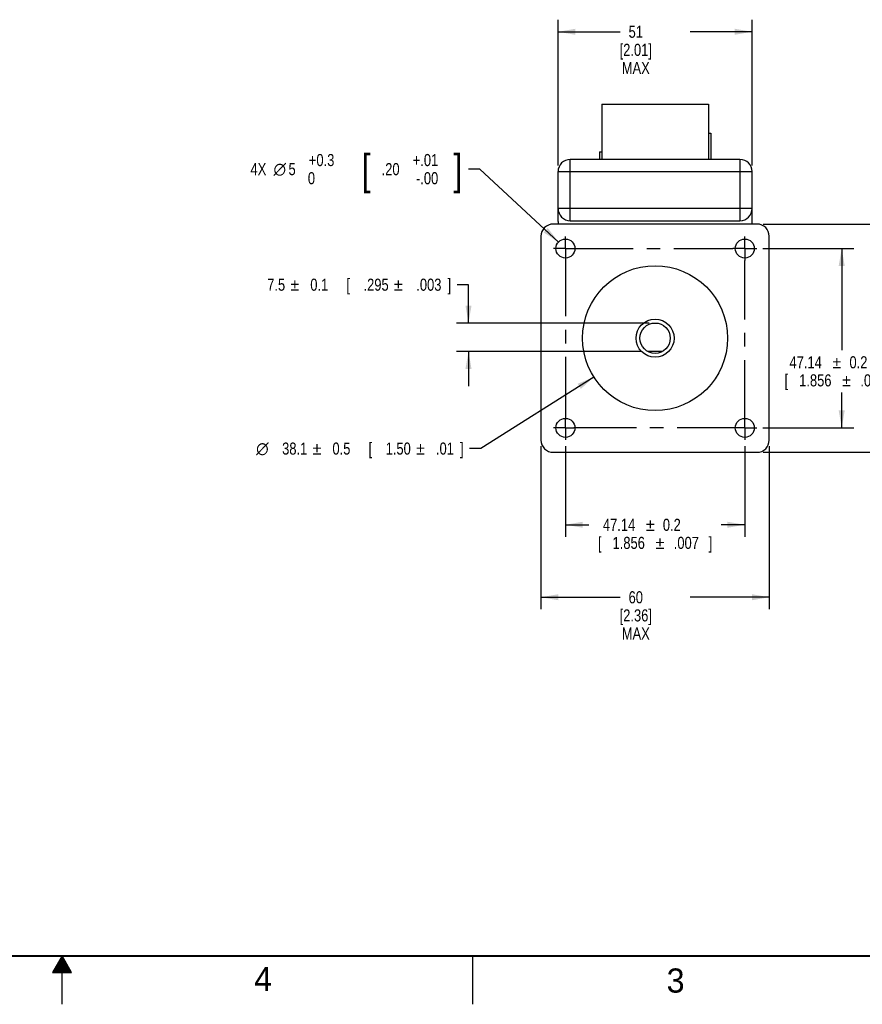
# Model space of a CAD drawing. Header units: inches. Extents: x 0 to 34, y 0 to 22.
# Tile 3 of 13: x 16.6 to 25.3, y 0 to 10.2. Entities that reach past the tile are written whole.
import ezdxf
from ezdxf.enums import TextEntityAlignment as Align

# ---------------------------------------------------------------- set-up
doc = ezdxf.new("R2010")
doc.units = ezdxf.units.IN
doc.header["$LTSCALE"] = 1.87
doc.header["$MEASUREMENT"] = 0
doc.linetypes.add('CENTER', pattern=[0.6, 0.375, -0.075, 0.075, -0.075])
doc.layers.get('0').update_dxf_attribs({"linetype": 'CONTINUOUS'})
doc.layers.add('DEFAULT_1', color=7, linetype='CENTER')
doc.layers.add('DIMENSIONS', color=7, linetype='CONTINUOUS')
doc.styles.get("Standard").update_dxf_attribs({"font": 'txt', "width": 0.8})
doc.styles.add('TEXTSTYLE_1', font='gdt', dxfattribs={"width": 0.8})
doc.styles.add('TEXTSTYLE_2', font='txt')
doc.dimstyles.new('DIMSTYLE_1', dxfattribs={"dimtxt": 0.125, "dimasz": 0.18, "dimexe": 0.125, "dimexo": 0.0625, "dimgap": 0.0625, "dimtad": 0, "dimtih": 1, "dimtoh": 1, "dimdsep": 46, "dimtxsty": 'STANDARD', "dimblk": '_FILLED', "dimblk1": '_FILLED', "dimblk2": '_FILLED', "dimcen": 0.09, "dimadec": 0, "dimazin": 0, "dimtol": 1, "dimtp": 0.2, "dimtm": 0.2, "dimtfac": 1, "dimtofl": 0, "dimtmove": 0, "dimatfit": 3, "dimldrblk": '_FILLED', "dimfxl": 1, "dimtolj": 1, "dimarcsym": 0})
doc.dimstyles.new('DIMSTYLE_2', dxfattribs={"dimtxt": 0.125, "dimasz": 0.18, "dimexe": 0.125, "dimexo": 0.0625, "dimgap": 0.0625, "dimtad": 0, "dimtih": 1, "dimtoh": 1, "dimdec": 1, "dimdsep": 46, "dimtxsty": 'STANDARD', "dimblk": '_FILLED', "dimblk1": '_FILLED', "dimblk2": '_FILLED', "dimcen": 0.09, "dimadec": 0, "dimazin": 0, "dimtp": 1, "dimtm": 1, "dimtfac": 1, "dimtdec": 1, "dimtofl": 0, "dimtmove": 0, "dimatfit": 3, "dimldrblk": '_FILLED', "dimfxl": 1, "dimtolj": 1, "dimarcsym": 0})
doc.dimstyles.new('DIMSTYLE_3', dxfattribs={"dimtxt": 0.125, "dimasz": 0.18, "dimexe": 0.125, "dimexo": 0.0625, "dimgap": 0.09, "dimtad": 0, "dimtih": 1, "dimtoh": 1, "dimdec": 1, "dimdsep": 46, "dimtxsty": 'STANDARD', "dimblk": '_FILLED', "dimblk1": '_FILLED', "dimblk2": '_FILLED', "dimcen": 0.09, "dimadec": 0, "dimazin": 0, "dimtol": 1, "dimtp": 0.5, "dimtm": 0.5, "dimtfac": 1, "dimtdec": 1, "dimtmove": 0, "dimatfit": 2, "dimldrblk": '_FILLED', "dimfxl": 1, "dimtolj": 1, "dimarcsym": 0})
doc.dimstyles.new('DIMSTYLE_4', dxfattribs={"dimtxt": 0.125, "dimasz": 0.18, "dimexe": 0.125, "dimexo": 0.0625, "dimgap": 0.09, "dimtad": 0, "dimtih": 1, "dimtoh": 1, "dimdec": 1, "dimdsep": 46, "dimtxsty": 'STANDARD', "dimblk": '_FILLED', "dimblk1": '_FILLED', "dimblk2": '_FILLED', "dimcen": 0.09, "dimadec": 0, "dimazin": 0, "dimtol": 1, "dimtp": 0.3, "dimtfac": 1, "dimtdec": 1, "dimtmove": 0, "dimatfit": 2, "dimldrblk": '_FILLED', "dimfxl": 1, "dimtolj": 1, "dimarcsym": 0})
doc.dimstyles.new('DIMSTYLE_5', dxfattribs={"dimtxt": 0.125, "dimasz": 0.18, "dimexe": 0.125, "dimexo": 0.0625, "dimgap": 0.0625, "dimtad": 0, "dimtih": 1, "dimtoh": 1, "dimdsep": 46, "dimtxsty": 'STANDARD', "dimblk": '_FILLED', "dimblk1": '_FILLED', "dimblk2": '_FILLED', "dimcen": 0.09, "dimadec": 0, "dimazin": 0, "dimtol": 1, "dimtp": 0.1, "dimtm": 0.1, "dimtfac": 1, "dimtofl": 0, "dimtmove": 0, "dimatfit": 3, "dimldrblk": '_FILLED', "dimfxl": 1, "dimtolj": 1, "dimarcsym": 0})

# ---------------------------------------------------------------- blocks, each defined once
blk = doc.blocks.new('_FILLED')
at = {"color": 0, "linetype": 'BYBLOCK'}
blk.add_solid([(0, 0), (-1, 0.174), (-1, -0.174)], dxfattribs=at)
blk = doc.blocks.new('*D0')
at = {"layer": 'DIMENSIONS', "color": 2, "linetype": 'CONTINUOUS'}
for p, q in [((24.252, 7.822), (25.193, 7.822)), ((25.068, 7.822), (25.068, 6.77)), ((25.068, 5.966), (25.068, 6.332)), ((24.252, 5.966), (25.193, 5.966))]:
    blk.add_line(p, q, dxfattribs=at)
at = {"layer": 'DIMENSIONS', "color": 2, "linetype": 'CONTINUOUS', "xscale": 0.18, "yscale": 0.18, "zscale": 0.18}
for p, rotation in [((25.068, 7.822), 90), ((25.068, 5.966), 270)]:
    blk.add_blockref('_FILLED', p, dxfattribs=dict(at, rotation=rotation))
at = {"layer": 'DIMENSIONS', "color": 2, "linetype": 'CONTINUOUS', "style": 'TEXTSTYLE_1'}
for p in [(25.018, 6.582), (25.118, 6.395)]:
    blk.add_text('`', height=0.125, dxfattribs=at).set_placement(p, align=Align.CENTER)
at = {"layer": 'DIMENSIONS', "color": 2, "linetype": 'CONTINUOUS', "width": 0.8}
for s, p in [('47.14', (24.695, 6.582)), ('0.2', (25.241, 6.582)), ('[', (24.495, 6.395)), ('1.856', (24.795, 6.395)), ('.007', (25.391, 6.395)), (']', (25.641, 6.395))]:
    blk.add_text(s, height=0.125, dxfattribs=at).set_placement(p, align=Align.CENTER)
blk = doc.blocks.new('*D1')
at = {"layer": 'DIMENSIONS', "color": 2, "linetype": 'CONTINUOUS'}
for p, q in [((22.209, 5.778), (22.209, 4.838)), ((24.065, 5.778), (24.065, 4.838)), ((22.209, 4.963), (22.452, 4.963)), ((24.065, 4.963), (23.822, 4.963))]:
    blk.add_line(p, q, dxfattribs=at)
at = {"layer": 'DIMENSIONS', "color": 2, "linetype": 'CONTINUOUS', "xscale": 0.18, "yscale": 0.18, "zscale": 0.18, "rotation": 180}
blk.add_blockref('_FILLED', (22.209, 4.963), dxfattribs=at)
at = {"layer": 'DIMENSIONS', "color": 2, "linetype": 'CONTINUOUS', "xscale": 0.18, "yscale": 0.18, "zscale": 0.18}
blk.add_blockref('_FILLED', (24.065, 4.963), dxfattribs=at)
at = {"layer": 'DIMENSIONS', "color": 2, "linetype": 'CONTINUOUS', "width": 0.8}
for s, p in [('47.14', (22.764, 4.9)), ('0.2', (23.31, 4.9)), ('[', (22.564, 4.713)), ('1.856', (22.864, 4.713)), ('.007', (23.46, 4.713)), (']', (23.71, 4.713))]:
    blk.add_text(s, height=0.125, dxfattribs=at).set_placement(p, align=Align.CENTER)
at = {"layer": 'DIMENSIONS', "color": 2, "linetype": 'CONTINUOUS', "style": 'TEXTSTYLE_1'}
for p in [(23.087, 4.9), (23.187, 4.713)]:
    blk.add_text('`', height=0.125, dxfattribs=at).set_placement(p, align=Align.CENTER)
blk = doc.blocks.new('*D2')
at = {"layer": 'DIMENSIONS', "color": 2, "linetype": 'CONTINUOUS'}
for p, q in [((21.956, 5.776), (21.956, 4.088)), ((24.318, 5.776), (24.318, 4.088)), ((21.956, 4.213), (22.774, 4.213)), ((24.318, 4.213), (23.499, 4.213))]:
    blk.add_line(p, q, dxfattribs=at)
at = {"layer": 'DIMENSIONS', "color": 2, "linetype": 'CONTINUOUS', "xscale": 0.18, "yscale": 0.18, "zscale": 0.18, "rotation": 180}
blk.add_blockref('_FILLED', (21.956, 4.213), dxfattribs=at)
at = {"layer": 'DIMENSIONS', "color": 2, "linetype": 'CONTINUOUS', "xscale": 0.18, "yscale": 0.18, "zscale": 0.18}
blk.add_blockref('_FILLED', (24.318, 4.213), dxfattribs=at)
at = {"layer": 'DIMENSIONS', "color": 2, "linetype": 'CONTINUOUS', "insert": (22.937, 4.275), "char_height": 0.125, "width": 0.6, "attachment_point": 2, "line_spacing_factor": 0.9}
blk.add_mtext('60\\P[2.36]\\PMAX', dxfattribs=at)
blk = doc.blocks.new('*D3')
at = {"layer": 'DIMENSIONS', "color": 2, "linetype": 'CONTINUOUS'}
for p, q in [((24.255, 8.075), (25.943, 8.075)), ((25.818, 8.075), (25.818, 7.379)), ((25.818, 5.713), (25.818, 6.723)), ((24.255, 5.713), (25.943, 5.713))]:
    blk.add_line(p, q, dxfattribs=at)
at = {"layer": 'DIMENSIONS', "color": 2, "linetype": 'CONTINUOUS', "xscale": 0.18, "yscale": 0.18, "zscale": 0.18}
for p, rotation in [((25.818, 8.075), 90), ((25.818, 5.713), 270)]:
    blk.add_blockref('_FILLED', p, dxfattribs=dict(at, rotation=rotation))
at = {"layer": 'DIMENSIONS', "color": 2, "linetype": 'CONTINUOUS', "insert": (25.618, 7.317), "char_height": 0.125, "width": 0.6, "attachment_point": 2, "line_spacing_factor": 0.9}
blk.add_mtext('60\\P[2.36]\\PMAX', dxfattribs=at)
blk = doc.blocks.new('*D4')
at = {"layer": 'DIMENSIONS', "color": 2, "linetype": 'CONTINUOUS'}
for p, q in [((22.504, 6.492), (21.335, 5.751)), ((21.335, 5.751), (21.217, 5.751))]:
    blk.add_line(p, q, dxfattribs=at)
at = {"layer": 'DIMENSIONS', "color": 2, "linetype": 'CONTINUOUS', "xscale": 0.18, "yscale": 0.18, "zscale": 0.18, "rotation": 32.3739201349}
blk.add_blockref('_FILLED', (22.504, 6.492), dxfattribs=at)
at = {"layer": 'DIMENSIONS', "color": 2, "linetype": 'CONTINUOUS', "width": 0.8}
for s, p in [('38.1', (19.538, 5.689)), ('0.5', (19.984, 5.689)), ('[', (20.209, 5.689)), ('1.50', (20.609, 5.689)), ('.01', (21.055, 5.689)), (']', (21.155, 5.689))]:
    blk.add_text(s, height=0.125, dxfattribs=at).set_placement(p, align=Align.RIGHT)
at = {"layer": 'DIMENSIONS', "color": 2, "linetype": 'CONTINUOUS', "style": 'TEXTSTYLE_1'}
for s, p in [('`', (19.684, 5.689)), ('`', (20.755, 5.689)), ('n', (19.138, 5.689))]:
    blk.add_text(s, height=0.125, dxfattribs=at).set_placement(p, align=Align.RIGHT)
blk = doc.blocks.new('*D5')
at = {"layer": 'DIMENSIONS', "color": 2, "linetype": 'CONTINUOUS'}
for p, q in [((21.323, 8.643), (21.205, 8.643)), ((22.137, 7.889), (21.323, 8.643))]:
    blk.add_line(p, q, dxfattribs=at)
at = {"layer": 'DIMENSIONS', "color": 2, "linetype": 'CONTINUOUS', "xscale": 0.18, "yscale": 0.18, "zscale": 0.18, "rotation": 317.1629370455}
blk.add_blockref('_FILLED', (22.137, 7.889), dxfattribs=at)
at = {"layer": 'DIMENSIONS', "color": 2, "linetype": 'CONTINUOUS', "width": 0.8}
for s, height, p in [('+0.3', 0.125, (19.818, 8.675)), ('[', 0.312, (20.193, 8.487)), ('+.01', 0.125, (20.893, 8.675)), (']', 0.312, (21.143, 8.487)), ('4X ', 0.125, (19.151, 8.581)), ('5', 0.125, (19.418, 8.581)), ('.20', 0.125, (20.493, 8.581)), (' 0', 0.125, (19.618, 8.487)), ('-.00', 0.125, (20.893, 8.487))]:
    blk.add_text(s, height=height, dxfattribs=at).set_placement(p, align=Align.RIGHT)
at = {"layer": 'DIMENSIONS', "color": 2, "linetype": 'CONTINUOUS', "style": 'TEXTSTYLE_1'}
blk.add_text('n', height=0.125, dxfattribs=at).set_placement((19.318, 8.581), align=Align.RIGHT)
blk = doc.blocks.new('*D6')
at = {"layer": 'DIMENSIONS', "color": 2, "linetype": 'CONTINUOUS'}
for p, q in [((22.133, 8.681), (22.133, 10.19)), ((24.141, 8.681), (24.141, 10.19)), ((22.133, 10.065), (22.774, 10.065)), ((24.141, 10.065), (23.499, 10.065))]:
    blk.add_line(p, q, dxfattribs=at)
at = {"layer": 'DIMENSIONS', "color": 2, "linetype": 'CONTINUOUS', "xscale": 0.18, "yscale": 0.18, "zscale": 0.18, "rotation": 180}
blk.add_blockref('_FILLED', (22.133, 10.065), dxfattribs=at)
at = {"layer": 'DIMENSIONS', "color": 2, "linetype": 'CONTINUOUS', "xscale": 0.18, "yscale": 0.18, "zscale": 0.18}
blk.add_blockref('_FILLED', (24.141, 10.065), dxfattribs=at)
at = {"layer": 'DIMENSIONS', "color": 2, "linetype": 'CONTINUOUS', "insert": (22.937, 10.128), "char_height": 0.125, "width": 0.6, "attachment_point": 2, "line_spacing_factor": 0.9}
blk.add_mtext('51\\P[2.01]\\PMAX', dxfattribs=at)
blk = doc.blocks.new('*D7')
at = {"layer": 'DIMENSIONS', "color": 2, "linetype": 'CONTINUOUS'}
for p, q in [((21.206, 7.447), (21.088, 7.447)), ((21.206, 7.051), (21.206, 7.447)), ((23.074, 7.051), (21.081, 7.051)), ((22.998, 6.756), (21.081, 6.756)), ((21.206, 6.756), (21.206, 6.396))]:
    blk.add_line(p, q, dxfattribs=at)
at = {"layer": 'DIMENSIONS', "color": 2, "linetype": 'CONTINUOUS', "xscale": 0.18, "yscale": 0.18, "zscale": 0.18}
for p, rotation in [((21.206, 7.051), 270), ((21.206, 6.756), 90)]:
    blk.add_blockref('_FILLED', p, dxfattribs=dict(at, rotation=rotation))
at = {"layer": 'DIMENSIONS', "color": 2, "linetype": 'CONTINUOUS', "width": 0.8}
for s, p in [('7.5', (19.309, 7.385)), ('0.1', (19.755, 7.385)), ('[', (19.98, 7.385)), ('.295', (20.38, 7.385)), ('.003', (20.926, 7.385)), (']', (21.026, 7.385))]:
    blk.add_text(s, height=0.125, dxfattribs=at).set_placement(p, align=Align.RIGHT)
at = {"layer": 'DIMENSIONS', "color": 2, "linetype": 'CONTINUOUS', "style": 'TEXTSTYLE_1'}
for p in [(19.455, 7.385), (20.526, 7.385)]:
    blk.add_text('`', height=0.125, dxfattribs=at).set_placement(p, align=Align.RIGHT)

msp = doc.modelspace()

# ---------------------------------------------------------------- linework, layer by layer
at = {"color": 7, "linetype": 'CONTINUOUS'}
for p, q in [((22.586, 9.315), (22.586, 8.744)), ((22.586, 9.315), (23.688, 9.315)), ((23.688, 9.315), (23.688, 8.744)), ((23.688, 9.016), (23.712, 9.016)), ((23.712, 9.016), (23.712, 8.744)), ((22.562, 8.823), (22.562, 8.744)), ((22.562, 8.823), (22.586, 8.823)), ((22.259, 8.11), (22.259, 8.744)), ((24.015, 8.744), (22.259, 8.744)), ((24.015, 8.744), (24.015, 8.11)), ((22.133, 8.101), (22.133, 8.618)), ((22.133, 8.618), (24.141, 8.618)), ((24.141, 8.101), (24.141, 8.618)), ((24.141, 8.236), (22.133, 8.236)), ((24.192, 8.075), (22.082, 8.075)), ((22.259, 8.11), (24.015, 8.11)), ((21.956, 7.949), (21.956, 5.839)), ((24.318, 5.839), (24.318, 7.949)), ((23.213, 6.756), (23.061, 6.756)), ((22.082, 5.713), (24.192, 5.713))]:
    msp.add_line(p, q, dxfattribs=at)
at = {"color": 2, "linetype": 'CONTINUOUS'}
for p, q in [((17, 0.5), (16.902, 0.33)), ((16.948, 0.41), (17.052, 0.41)), ((16.954, 0.42), (17.046, 0.42)), ((16.96, 0.43), (17.04, 0.43)), ((16.965, 0.44), (17.035, 0.44)), ((16.971, 0.45), (17.029, 0.45)), ((16.977, 0.46), (17.023, 0.46)), ((16.983, 0.47), (17.017, 0.47)), ((16.988, 0.48), (17.012, 0.48)), ((16.994, 0.49), (17.006, 0.49)), ((17.098, 0.33), (17, 0.5)), ((17, 0), (17, 0.5)), ((21.25, 0), (21.25, 0.5)), ((16.902, 0.33), (17.098, 0.33)), ((16.908, 0.34), (17.092, 0.34)), ((16.913, 0.35), (17.087, 0.35)), ((16.919, 0.36), (17.081, 0.36)), ((16.925, 0.37), (17.075, 0.37)), ((16.931, 0.38), (17.069, 0.38)), ((16.937, 0.39), (17.064, 0.39)), ((16.942, 0.4), (17.058, 0.4))]:
    msp.add_line(p, q, dxfattribs=at)
at = {"color": 7, "linetype": 'CONTINUOUS', "const_width": 0.02}
msp.add_lwpolyline([(0.5, 0.5), (33.5, 0.5)], dxfattribs=at)
at = {"color": 7, "linetype": 'CONTINUOUS'}
for centre, radius in [((22.209, 7.822), 0.0984), ((24.065, 7.822), 0.0984), ((23.137, 6.894), 0.75), ((23.137, 6.894), 0.197), ((23.137, 6.894), 0.157), ((22.209, 5.966), 0.0984), ((24.065, 5.966), 0.0984)]:
    msp.add_circle(centre, radius, dxfattribs=at)
for centre, start, end in [((22.259, 8.618), 90, 180), ((24.015, 8.618), 0, 90), ((22.259, 8.236), 180, 270), ((24.015, 8.236), 270, 360), ((22.082, 7.949), 90, 180), ((22.259, 8.101), 180, 191.975), ((24.015, 8.101), 348.0251, 360), ((24.192, 7.949), 0, 90), ((22.082, 5.839), 180, 270), ((24.192, 5.839), 270, 360)]:
    msp.add_arc(centre, 0.126, start, end, dxfattribs=at)
at = {"layer": 'DEFAULT_1', "color": 7, "linetype": 'CENTER'}
for p, q in [((22.209, 7.822), (22.209, 7.947)), ((24.065, 7.822), (24.065, 7.947)), ((22.209, 7.822), (22.084, 7.822)), ((22.209, 7.822), (22.209, 6.057)), ((22.209, 7.822), (23.94, 7.822)), ((24.065, 7.822), (23.94, 7.822)), ((24.065, 7.822), (24.19, 7.822)), ((24.065, 7.822), (24.065, 7.697)), ((24.065, 5.966), (24.065, 7.697)), ((22.209, 5.966), (22.209, 6.057)), ((22.209, 5.966), (22.084, 5.966)), ((22.209, 5.966), (22.297, 5.966)), ((22.209, 5.966), (22.209, 5.841)), ((24.065, 5.966), (22.297, 5.966)), ((24.065, 5.966), (24.19, 5.966)), ((24.065, 5.966), (24.065, 5.841))]:
    msp.add_line(p, q, dxfattribs=at)

# ---------------------------------------------------------------- texts
at = {"color": 2, "linetype": 'CONTINUOUS', "char_height": 0.25, "width": 0.25, "attachment_point": 1, "line_spacing_factor": 0.9, "style": 'TEXTSTYLE_2'}
for s, insert in [('4', (18.988, 0.387)), ('3', (23.256, 0.371))]:
    msp.add_mtext(s, dxfattribs=dict(at, insert=insert))

# ---------------------------------------------------------------- dimensions: what is measured, and where the dimension line sits
at = {"layer": 'DIMENSIONS', "color": 2, "linetype": 'CONTINUOUS'}
for base, p1, p2, picture, middle in [((24.141, 10.065), (22.133, 8.618), (24.141, 8.618), '*D6', (23.137, 9.862)), ((24.318, 4.213), (21.956, 5.839), (24.318, 5.839), '*D2', (23.137, 4.01))]:
    dim = msp.add_linear_dim(base=base, p1=p1, p2=p2, text='<>\\PMAX', dimstyle='DIMSTYLE_2', dxfattribs=at)
    dim.commit()
    dim.dimension.update_dxf_attribs({"geometry": picture, "text_midpoint": middle, "dimtype": 160})
for p1, p2, text, dimstyle, picture, middle in [((22.137, 7.889), (22.281, 7.755), '4X %%c<>', 'DIMSTYLE_4', '*D5', (19.997, 8.643)), ((22.504, 6.492), (23.77, 7.295), '%%c<>', 'DIMSTYLE_3', '*D4', (20.063, 5.751))]:
    dim = msp.add_diameter_dim_2p(p1=p1, p2=p2, text=text, dimstyle=dimstyle, override={"dimpost": '<>'}, dxfattribs=at)
    dim.commit()
    dim.dimension.update_dxf_attribs({"geometry": picture, "text_midpoint": middle, "dimtype": 163})
dim = msp.add_linear_dim(base=(25.818, 8.075), p1=(24.192, 5.713), p2=(24.192, 8.075), angle=90, text='<>\\PMAX', dimstyle='DIMSTYLE_2', dxfattribs=at)
dim.commit()
dim.dimension.update_dxf_attribs({"geometry": '*D3', "text_midpoint": (25.818, 7.051), "dimtype": 160})
for base, p1, p2, angle, dimstyle, picture, middle in [((25.068, 5.966), (24.19, 7.822), (24.19, 5.966), 270, 'DIMSTYLE_1', '*D0', (25.068, 6.551)), ((21.2058, 7.0513), (23.0607, 6.7561), (23.1369, 7.0513), 90, 'DIMSTYLE_5', '*D7', (20.0175, 7.4474)), ((22.209, 4.963), (24.065, 5.841), (22.209, 5.841), 180, 'DIMSTYLE_1', '*D1', (23.137, 4.869))]:
    dim = msp.add_linear_dim(base=base, p1=p1, p2=p2, angle=angle, dimstyle=dimstyle, dxfattribs=at)
    dim.commit()
    dim.dimension.update_dxf_attribs({"geometry": picture, "text_midpoint": middle, "dimtype": 160})

doc.saveas('drawing.dxf')
